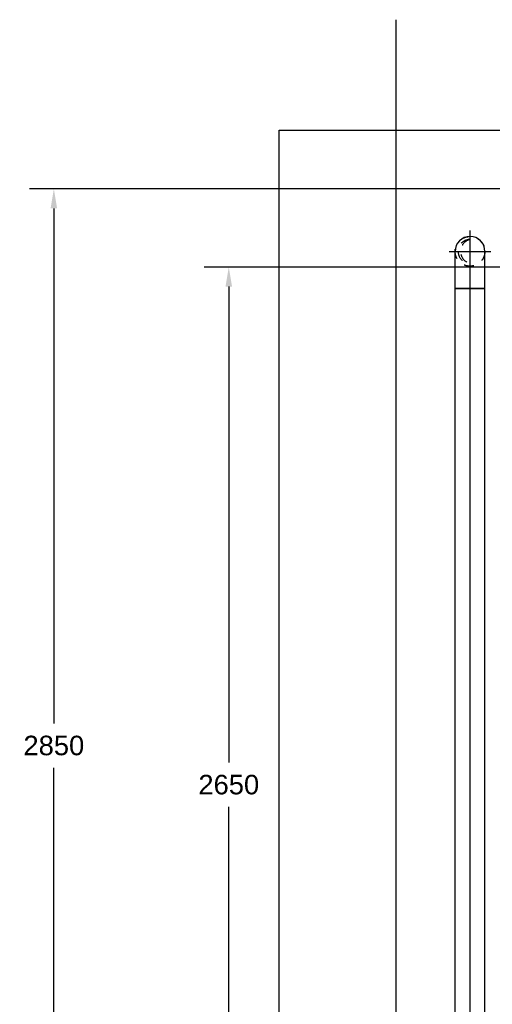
# Model space of a CAD drawing. Extents: x -156717 to 425753, y -51191 to 363295.
# Tile 54 of 256: x 60440 to 61648, y 113995 to 116515. Entities that reach past the tile are written whole.
import ezdxf
from ezdxf.enums import TextEntityAlignment as Align
from ezdxf.lldxf.tags import DXFTag

# ---------------------------------------------------------------- set-up
doc = ezdxf.new("R2010")
doc.units = 0
doc.header["$LTSCALE"] = 50
doc.linetypes.add('STREEPJES', pattern=[0.1, 0.05, -0.05])
doc.layers.get('0').update_dxf_attribs({"linetype": 'CONTINUOUS'})
doc.layers.get('Defpoints').update_dxf_attribs({"linetype": 'CONTINUOUS'})
for name, color, linetype in [('WL541---_D', 111, 'CONTINUOUS'), ('WL541---_HARTLIJN', 8, 'CONTINUOUS'), ('WL561---_CV-D', 2, 'CONTINUOUS')]:
    doc.layers.add(name, color=color, linetype=linetype)
doc.layers.add('WM$5----_HULPRUIMTE', color=1, linetype='CONTINUOUS', plot=False)
doc.styles.add('BURO-025', font='ARIAL.TTF', dxfattribs={"height": 125})
doc.styles.get("Standard").update_dxf_attribs({"font": 'ARIAL.TTF'})
tags = doc.linetypes.add('CENTER2', pattern=[28.575, 19.05, -3.175, 3.175, -3.175]).pattern_tags.tags
tags[10:11] = [DXFTag(74, 4), DXFTag(75, 0), DXFTag(340, '0'), DXFTag(46, 1.0), DXFTag(50, 0.0), DXFTag(44, 0.0), DXFTag(45, 0.0)]
tags[8:9] = [DXFTag(74, 4), DXFTag(75, 0), DXFTag(340, '0'), DXFTag(46, 1.0), DXFTag(50, 0.0), DXFTag(44, 0.0), DXFTag(45, 0.0)]
tags[6:7] = [DXFTag(74, 4), DXFTag(75, 0), DXFTag(340, '0'), DXFTag(46, 1.0), DXFTag(50, 0.0), DXFTag(44, 0.0), DXFTag(45, 0.0)]
tags[4:5] = [DXFTag(74, 4), DXFTag(75, 0), DXFTag(340, '0'), DXFTag(46, 1.0), DXFTag(50, 0.0), DXFTag(44, 0.0), DXFTag(45, 0.0)]
doc.dimstyles.new('ISO-25', dxfattribs={"dimtxt": 2.5, "dimasz": 2.5, "dimexe": 1.25, "dimexo": 0.625, "dimtad": 1, "dimtih": 1, "dimdec": 4, "dimdsep": 46, "dimtxsty": 'Standard', "dimcen": 2.5, "dimadec": 0, "dimazin": 0, "dimtfac": 1, "dimtdec": 4, "dimtmove": 0, "dimatfit": 3, "dimfxl": 0, "dimtvp": 1, "dimtolj": 1, "dimtzin": 0, "dimarcsym": 0})

# ---------------------------------------------------------------- blocks, each defined once
blk = doc.blocks.new('*D939')
at = {"layer": 'Defpoints', "color": 0, "transparency": 16777216}
for p in [(62484.1, 115881.9), (60974.2, 113232), (62484.1, 113232)]:
    blk.add_point(p, dxfattribs=at)
at = {"layer": 'WL561---_CV-D', "color": 0, "lineweight": -2, "transparency": 16777216}
for p, q in [((62452.8, 115881.9), (60911.7, 115881.9)), ((60974.2, 115831.9), (60974.2, 114613.7)), ((60974.2, 113282), (60974.2, 114500.1)), ((62452.8, 113232), (60911.7, 113232))]:
    blk.add_line(p, q, dxfattribs=at)
at = {"layer": 'WL561---_CV-D', "color": 0, "transparency": 16777216}
for points in [[(60965.9, 115831.9), (60982.5, 115831.9), (60974.2, 115881.9)], [(60965.9, 113282), (60982.5, 113282), (60974.2, 113232)]]:
    blk.add_solid(points, dxfattribs=at)
at = {"layer": 'WL561---_CV-D', "color": 0, "transparency": 16777216, "insert": (60974.2, 114556.9), "char_height": 50, "attachment_point": 5}
blk.add_mtext('\\A1;2650', dxfattribs=at)
blk = doc.blocks.new('*D940')
at = {"layer": 'Defpoints', "color": 0, "transparency": 16777216}
for p in [(62164.1, 116082), (60527.1, 113232), (62164.1, 113232)]:
    blk.add_point(p, dxfattribs=at)
at = {"layer": 'WL561---_CV-D', "color": 0, "lineweight": -2, "transparency": 16777216}
for p, q in [((62132.8, 116082), (60464.6, 116082)), ((60527.1, 116032), (60527.1, 114713.8)), ((60527.1, 113282), (60527.1, 114600.2)), ((62132.8, 113232), (60464.6, 113232))]:
    blk.add_line(p, q, dxfattribs=at)
at = {"layer": 'WL561---_CV-D', "color": 0, "transparency": 16777216}
for points in [[(60518.8, 116032), (60535.5, 116032), (60527.1, 116082)], [(60518.8, 113282), (60535.5, 113282), (60527.1, 113232)]]:
    blk.add_solid(points, dxfattribs=at)
at = {"layer": 'WL561---_CV-D', "color": 0, "transparency": 16777216, "insert": (60527.1, 114657), "char_height": 50, "attachment_point": 5}
blk.add_mtext('\\A1;2850', dxfattribs=at)
blk = doc.blocks.new('*U983')
at = {"ltscale": 10}
for p, q in [((0, 1500, -2969.7), (2465.3, 1500, -2969.7)), ((0, -1500, -2969.7), (0, 1500, -2969.7))]:
    blk.add_line(p, q, dxfattribs=at)
blk = doc.blocks.new('*U1372')
at = {"color": 0, "ltscale": 10}
for p, q in [((-95, 38.1, -3944.4), (-82.5, 38.1, -3944.4)), ((-95, -38.1, -3944.4), (-95, 38.1, -3944.4)), ((-82.5, 38.1, -3944.4), (-58.3, 38.1, -3944.4)), ((-58.3, 38.1, -3944.4), (-36.7, 38.1, -3944.4)), ((-36.7, 38.1, -3944.4), (-19, 38.1, -3944.4)), ((-19, 38.1, -3944.4), (-6.5, 38.1, -3944.4)), ((-6.5, 38.1, -3944.4), (0, 38.1, -3944.4)), ((-95, -38.1, -3944.4), (-82.5, -38.1, -3944.4)), ((-82.5, -38.1, -3944.4), (-58.3, -38.1, -3944.4)), ((-58.3, -38.1, -3944.4), (-36.7, -38.1, -3944.4)), ((-36.7, -38.1, -3944.4), (-19, -38.1, -3944.4)), ((-19, -38.1, -3944.4), (-6.5, -38.1, -3944.4)), ((-6.5, -38.1, -3944.4), (0, -38.1, -3944.4))]:
    blk.add_line(p, q, dxfattribs=at)
blk.add_arc((0, 0, -3944.4), 38.1, 270, 90, dxfattribs=at)
at = {"layer": 'WL541---_HARTLIJN', "linetype": 'CENTER2'}
blk.add_line((-95, 0, -3944.4), (0, 0, -3944.4), dxfattribs=at)
at = {"layer": 'WL541---_D', "color": 2, "style": 'BURO-025'}
blk.add_attdef('POSNR', text='', height=125, dxfattribs=at).set_placement((0, 0), align=Align.MIDDLE)
blk = doc.blocks.new('*U1389')
at = {"color": 0, "ltscale": 10}
for p, q in [((0, 38.1, -3944.4), (2592.1, 38.1, -3944.4)), ((2592.1, 38.1, -3944.4), (2592.1, -38.1, -3944.4)), ((0, -38.1, -3944.4), (2592.1, -38.1, -3944.4))]:
    blk.add_line(p, q, dxfattribs=at)
at = {"layer": 'WL541---_HARTLIJN', "linetype": 'CENTER2'}
blk.add_line((0, 0, -3944.4), (2592.1, 0, -3944.4), dxfattribs=at)
at = {"layer": 'WL541---_D', "color": 2, "style": 'BURO-025'}
blk.add_attdef('POSNR', text='', height=125, dxfattribs=at).set_placement((0, 0), align=Align.MIDDLE)
blk = doc.blocks.new('*U1429')
at = {"color": 8, "linetype": 'STREEPJES', "ltscale": 10}
blk.add_circle((0, 0, -3849.4), 38, dxfattribs=at)
blk.add_circle((0, 0, -3849.4), 38, dxfattribs=at)
for centre, radius, start, end in [((0, 0, -3849.4), 30.4, 0, 180), ((0, -7.2, -3849.4), 31.3, 13.3512, 166.6488)]:
    blk.add_arc(centre, radius, start, end, dxfattribs=at)
at = {"layer": 'WL541---_HARTLIJN', "linetype": 'CENTER2'}
for p, q in [((0, 53.3, -3849.4), (0, -53.3, -3849.4)), ((-53.3, 0, -3849.4), (53.3, 0, -3849.4))]:
    blk.add_line(p, q, dxfattribs=at)
blk.add_circle((0, 0, -3849.4), 0.075, dxfattribs=at)
at = {"layer": 'WL541---_D', "color": 2, "style": 'BURO-025'}
blk.add_attdef('POSNR', text='', height=125, dxfattribs=at).set_placement((0, 0), align=Align.MIDDLE)

msp = doc.modelspace()

# ---------------------------------------------------------------- linework, layer by layer
at = {"layer": 'WL561---_CV-D'}
msp.add_line((61401.89819, 113230.30809), (61401.89819, 116514.86858), dxfattribs=at)

# ---------------------------------------------------------------- block references
at = {"layer": 'WL541---_D', "rotation": 90}
for name, p in [('*U1429', (61590.77446, 115921.92837, 3849.3788)), ('*U1372', (61590.77446, 115921.92837, 3944.3788)), ('*U1389', (61590.77446, 113234.86925, 3944.3788))]:
    msp.add_blockref(name, p, dxfattribs=at)
at = {"layer": 'WM$5----_HULPRUIMTE'}
msp.add_blockref('*U983', (61102.60431, 114731.98073, 2969.70641), dxfattribs=at)

# ---------------------------------------------------------------- dimensions: what is measured, and where the dimension line sits
at = {"layer": 'WL561---_CV-D', "color": 1}
for base, p1, p2, picture, middle in [((60527.13217, 113231.98073), (62164.0595, 116082.03073), (62164.0595, 113231.98073), '*D940', (60527.13217, 114657.00573)), ((60974.1995, 113231.98073), (62484.0595, 115881.85525), (62484.0595, 113231.98073), '*D939', (60974.1995, 114556.91799))]:
    dim = msp.add_linear_dim(base=base, p1=p1, p2=p2, angle=90, dimstyle='ISO-25', override={"dimscale": 50, "dimtxt": 1, "dimasz": 1, "dimdec": 0, "dimtdec": 0}, dxfattribs=at)
    dim.commit()
    dim.dimension.update_dxf_attribs({"geometry": picture, "text_midpoint": middle})

doc.saveas('drawing.dxf')
